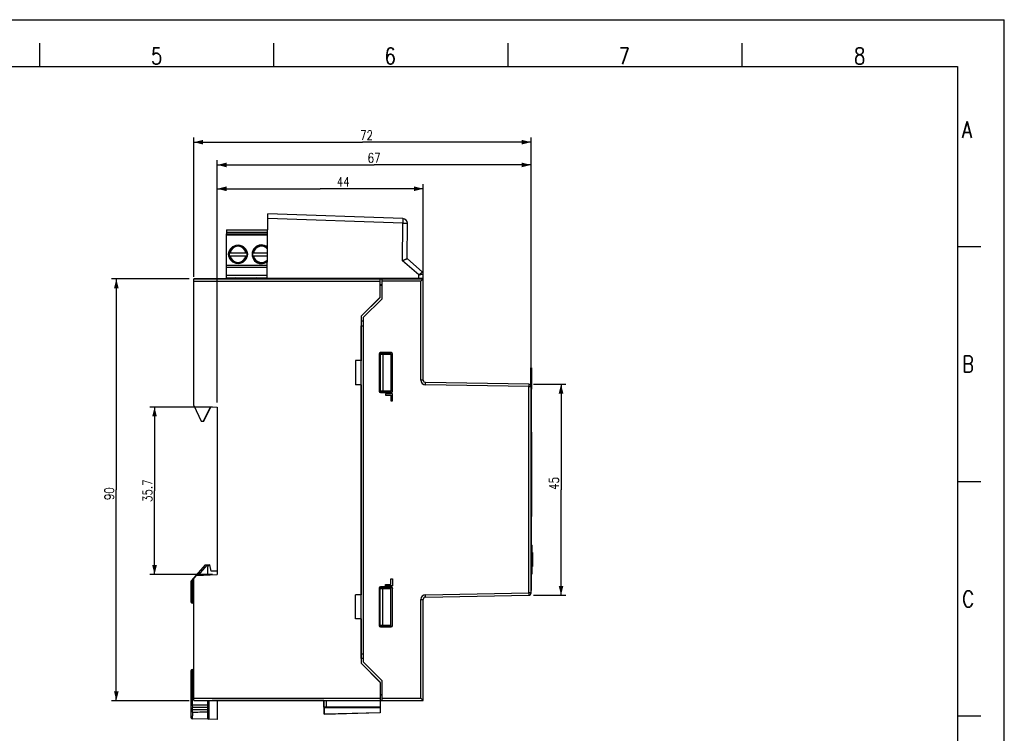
# Model space of a CAD drawing. Header units: millimetres. Extents: x 0 to 420, y 0 to 297.
# Tile 3 of 3: x 210 to 420, y 145 to 297. Entities that reach past the tile are written whole.
import ezdxf

# ---------------------------------------------------------------- set-up
doc = ezdxf.new("R2010")
doc.units = ezdxf.units.MM
doc.header["$LTSCALE"] = 23.1
doc.layers.get('0').update_dxf_attribs({"linetype": 'CONTINUOUS'})
doc.layers.add('DESMOLDEO', color=7, linetype='CONTINUOUS')
doc.layers.add('REDONDEOS', color=7, linetype='CONTINUOUS')
doc.styles.get("Standard").update_dxf_attribs({"font": 'SIMPLEX.SHX', "width": 0.8})
doc.dimstyles.new('DIMSTYLE_1', dxfattribs={"dimtxt": 2, "dimasz": 2, "dimexe": 1, "dimexo": 1, "dimgap": 0.5, "dimtad": 1, "dimdsep": 46, "dimtxsty": 'Standard', "dimblk": '_FILLED', "dimblk1": '_FILLED', "dimblk2": '_FILLED', "dimcen": 0.09, "dimazin": 2, "dimtp": 0.3, "dimtm": 0.3, "dimtfac": 1, "dimtofl": 0, "dimtmove": 0, "dimatfit": 3, "dimldrblk": '_FILLED', "dimfxl": 0, "dimtolj": 1, "dimarcsym": 0})
doc.dimstyles.new('DIMSTYLE_2', dxfattribs={"dimtxt": 2, "dimasz": 2, "dimexe": 1, "dimexo": 1, "dimgap": 0.5, "dimtad": 1, "dimdec": 0, "dimdsep": 46, "dimtxsty": 'Standard', "dimblk": '_FILLED', "dimblk1": '_FILLED', "dimblk2": '_FILLED', "dimcen": 0.09, "dimazin": 2, "dimtp": 0.3, "dimtm": 0.3, "dimtfac": 1, "dimtdec": 0, "dimtofl": 0, "dimtmove": 0, "dimatfit": 3, "dimldrblk": '_FILLED', "dimfxl": 0, "dimtolj": 1, "dimarcsym": 0})

# ---------------------------------------------------------------- blocks, each defined once
blk = doc.blocks.new('_FILLED')
at = {"color": 0, "linetype": 'ByBlock'}
blk.add_solid([(0, 0), (-1, 0.25), (-1, -0.25)], dxfattribs=at)
blk = doc.blocks.new('*D1')
at = {"color": 8}
for p, q in [((251.96, 215.33), (251.96, 261.92)), ((251.96, 260.92), (273.96, 260.92)), ((295.96, 260.92), (273.96, 260.92)), ((295.96, 242.68), (295.96, 261.92))]:
    blk.add_line(p, q, dxfattribs=at)
at = {"color": 8, "xscale": 2, "yscale": 2, "zscale": 2, "rotation": 180}
blk.add_blockref('_FILLED', (251.96, 260.92), dxfattribs=at)
at = {"color": 8, "xscale": 2, "yscale": 2, "zscale": 2}
blk.add_blockref('_FILLED', (295.96, 260.92), dxfattribs=at)
at = {"color": 8, "insert": (278.86, 263.42), "char_height": 2, "width": 3.2, "attachment_point": 2, "line_spacing_factor": 0.9}
blk.add_mtext('44', dxfattribs=at)
blk = doc.blocks.new('*D2')
at = {"color": 8}
for p, q in [((251.96, 215.33), (251.96, 267.01)), ((318.96, 219.69), (318.96, 267.01)), ((251.96, 266.01), (285.46, 266.01)), ((318.96, 266.01), (285.46, 266.01))]:
    blk.add_line(p, q, dxfattribs=at)
at = {"color": 8, "xscale": 2, "yscale": 2, "zscale": 2, "rotation": 180}
blk.add_blockref('_FILLED', (251.96, 266.01), dxfattribs=at)
at = {"color": 8, "xscale": 2, "yscale": 2, "zscale": 2}
blk.add_blockref('_FILLED', (318.96, 266.01), dxfattribs=at)
at = {"color": 8, "insert": (285.46, 268.51), "char_height": 2, "width": 3.2, "attachment_point": 2, "line_spacing_factor": 0.9}
blk.add_mtext('67', dxfattribs=at)
blk = doc.blocks.new('*D4')
at = {"color": 8}
for p, q in [((250.96, 214.33), (237.59, 214.33)), ((238.59, 214.33), (238.59, 196.48)), ((238.59, 178.63), (238.59, 196.48)), ((250.96, 178.63), (237.59, 178.63))]:
    blk.add_line(p, q, dxfattribs=at)
at = {"color": 8, "xscale": 2, "yscale": 2, "zscale": 2}
for p, rotation in [((238.59, 214.33), 90), ((238.59, 178.63), 270)]:
    blk.add_blockref('_FILLED', p, dxfattribs=dict(at, rotation=rotation))
at = {"color": 8, "insert": (236.09, 196.48), "char_height": 2, "width": 6.4, "attachment_point": 2, "rotation": 90, "line_spacing_factor": 0.9}
blk.add_mtext('35.7', dxfattribs=at)
blk = doc.blocks.new('*D5')
at = {"color": 8}
for p, q in [((319.47, 219.19), (326.37, 219.19)), ((325.37, 219.19), (325.37, 196.68)), ((325.37, 174.18), (325.37, 196.68)), ((319.47, 174.18), (326.37, 174.18))]:
    blk.add_line(p, q, dxfattribs=at)
at = {"color": 8, "xscale": 2, "yscale": 2, "zscale": 2}
for p, rotation in [((325.37, 219.19), 90), ((325.37, 174.18), 270)]:
    blk.add_blockref('_FILLED', p, dxfattribs=dict(at, rotation=rotation))
at = {"color": 8, "insert": (322.87, 198.03), "char_height": 2, "width": 3.2, "attachment_point": 2, "rotation": 90, "line_spacing_factor": 0.9}
blk.add_mtext('45', dxfattribs=at)
blk = doc.blocks.new('*D6')
at = {"color": 8}
for p, q in [((246.96, 242.12), (246.96, 271.86)), ((318.96, 219.69), (318.96, 271.86)), ((246.96, 270.86), (282.96, 270.86)), ((318.96, 270.86), (282.96, 270.86))]:
    blk.add_line(p, q, dxfattribs=at)
at = {"color": 8, "xscale": 2, "yscale": 2, "zscale": 2, "rotation": 180}
blk.add_blockref('_FILLED', (246.96, 270.86), dxfattribs=at)
at = {"color": 8, "xscale": 2, "yscale": 2, "zscale": 2}
blk.add_blockref('_FILLED', (318.96, 270.86), dxfattribs=at)
at = {"color": 8, "insert": (283.84, 273.36), "char_height": 2, "width": 3.2, "attachment_point": 2, "line_spacing_factor": 0.9}
blk.add_mtext('72', dxfattribs=at)
blk = doc.blocks.new('*D8')
at = {"color": 8}
for p, q in [((245.96, 241.68), (229.43, 241.68)), ((230.43, 241.68), (230.43, 196.68)), ((230.43, 151.68), (230.43, 196.68)), ((245.96, 151.68), (229.43, 151.68))]:
    blk.add_line(p, q, dxfattribs=at)
at = {"color": 8, "xscale": 2, "yscale": 2, "zscale": 2}
for p, rotation in [((230.43, 241.68), 90), ((230.43, 151.68), 270)]:
    blk.add_blockref('_FILLED', p, dxfattribs=dict(at, rotation=rotation))
at = {"color": 8, "insert": (227.93, 195.86), "char_height": 2, "width": 3.2, "attachment_point": 2, "rotation": 90, "line_spacing_factor": 0.9}
blk.add_mtext('90', dxfattribs=at)

msp = doc.modelspace()

# ---------------------------------------------------------------- linework, layer by layer
at = {"color": 7}
for p, q in [((0, 297), (420, 297)), ((420, 0), (420, 297)), ((214, 292), (214, 287)), ((264, 292), (264, 287)), ((314, 292), (314, 287)), ((364, 292), (364, 287)), ((25, 287), (410, 287)), ((410, 287), (410, 10)), ((262.66, 241.784), (262.78, 255.564)), ((291.581, 253.558), (262.771, 254.564)), ((291.599, 254.558), (262.78, 255.564)), ((291.512, 245.573), (291.581, 253.558)), ((291.581, 253.558), (292.564, 253.55)), ((292.498, 246.024), (292.564, 253.55)), ((253.911, 251.284), (253.911, 241.684)), ((253.911, 251.284), (262.743, 251.284)), ((262.74, 250.984), (253.911, 250.984)), ((253.961, 252.184), (253.961, 251.284)), ((253.961, 252.184), (262.751, 252.184)), ((253.961, 251.631), (262.746, 251.631)), ((254.569, 247.713), (255.632, 248.776)), ((255.634, 248.774), (254.572, 247.711)), ((258.251, 247.711), (257.188, 248.774)), ((257.19, 248.776), (258.253, 247.713)), ((259.569, 247.713), (260.632, 248.776)), ((260.634, 248.774), (259.572, 247.711)), ((262.716, 248.245), (262.188, 248.774)), ((262.19, 248.776), (262.716, 248.25)), ((414.966, 248.538), (409.983, 248.538)), ((254.518, 247.284), (258.304, 247.284)), ((254.518, 246.584), (258.304, 246.584)), ((255.632, 245.092), (254.569, 246.155)), ((254.572, 246.158), (255.634, 245.095)), ((257.188, 245.095), (258.251, 246.158)), ((258.253, 246.155), (257.19, 245.092)), ((259.518, 247.284), (262.708, 247.284)), ((259.518, 246.584), (262.702, 246.584)), ((260.632, 245.092), (259.569, 246.155)), ((259.572, 246.158), (260.634, 245.095)), ((295.798, 243.145), (292.498, 246.024)), ((253.911, 244.584), (262.684, 244.584)), ((262.68, 244.084), (253.911, 244.084)), ((262.188, 245.095), (262.693, 245.6)), ((262.693, 245.595), (262.19, 245.092)), ((294.985, 242.542), (291.512, 245.573)), ((253.911, 242.484), (262.666, 242.484)), ((253.911, 241.884), (262.661, 241.884)), ((295.961, 241.784), (262.66, 241.784)), ((268.911, 241.784), (268.911, 241.684)), ((269.372, 241.684), (269.372, 241.784)), ((273.451, 241.784), (273.451, 241.684)), ((274.372, 241.684), (274.372, 241.784)), ((274.761, 241.784), (274.761, 241.684)), ((274.779, 241.667), (274.779, 241.784)), ((275.287, 241.658), (275.287, 241.784)), ((286.761, 237.783), (286.761, 241.784)), ((287.906, 241.684), (288.071, 241.784)), ((290.96, 241.693), (290.961, 241.784)), ((294.461, 241.784), (294.46, 241.684)), ((294.979, 241.784), (294.985, 242.542)), ((295.96, 241.684), (295.97, 242.764)), ((246.961, 214.693), (246.961, 241.684)), ((274.761, 241.684), (246.961, 241.684)), ((286.761, 241.623), (246.961, 241.623)), ((286.761, 241.123), (246.961, 241.123)), ((274.761, 241.684), (274.779, 241.667)), ((275.287, 241.658), (274.779, 241.667)), ((286.761, 241.664), (275.287, 241.658)), ((286.749, 240.434), (287.161, 240.434)), ((286.761, 241.684), (295.961, 241.684)), ((286.761, 240.512), (287.161, 240.509)), ((286.761, 240.384), (287.161, 240.384)), ((286.961, 240.51), (286.961, 240.434)), ((287.161, 237.434), (287.161, 241.684)), ((295.461, 241.184), (287.161, 241.184)), ((291.314, 241.684), (290.96, 241.693)), ((295.961, 241.684), (295.461, 241.184)), ((295.461, 220.077), (295.461, 241.184)), ((295.733, 241.456), (295.714, 241.437)), ((295.844, 241.567), (295.83, 241.553)), ((295.939, 241.662), (295.934, 241.657)), ((295.961, 241.684), (295.961, 241.684)), ((295.961, 220.077), (295.961, 241.684)), ((282.691, 233.713), (286.761, 237.783)), ((282.714, 233.704), (286.761, 237.751)), ((283.161, 233.434), (287.161, 237.434)), ((282.691, 233.713), (282.691, 224.254)), ((282.691, 233.713), (282.714, 233.704)), ((282.714, 233.704), (282.714, 232.684)), ((283.161, 233.434), (283.161, 159.934)), ((282.712, 232.684), (282.712, 231.684)), ((283.161, 232.684), (282.712, 232.684)), ((282.712, 231.684), (283.161, 231.684)), ((282.714, 161.684), (282.714, 231.684)), ((286.551, 225.655), (286.551, 217.714)), ((286.551, 225.655), (286.561, 225.634)), ((286.561, 225.634), (286.561, 217.734)), ((286.708, 225.637), (286.708, 217.731)), ((286.728, 225.617), (286.708, 225.637)), ((286.708, 225.637), (289.032, 225.637)), ((286.728, 225.617), (286.728, 217.751)), ((287.307, 225.617), (286.728, 225.617)), ((286.851, 225.955), (286.861, 225.934)), ((289.092, 225.955), (286.851, 225.955)), ((289.061, 225.934), (286.861, 225.934)), ((289.032, 225.637), (287.307, 225.617)), ((287.307, 225.617), (287.307, 217.751)), ((289.032, 225.637), (289.032, 217.731)), ((289.092, 225.955), (289.061, 225.934)), ((289.392, 225.655), (289.361, 225.634)), ((289.361, 217.734), (289.361, 225.634)), ((289.392, 217.713), (289.392, 225.655)), ((281.461, 224.254), (281.461, 219.114)), ((282.691, 224.254), (281.461, 224.254)), ((282.691, 224.254), (282.714, 224.231)), ((318.941, 222.684), (319.061, 222.684)), ((318.941, 218.833), (318.941, 222.684)), ((318.941, 222.184), (319.061, 222.184)), ((319.011, 222.684), (319.011, 175.184)), ((319.061, 222.684), (319.061, 218.184)), ((282.691, 219.114), (281.461, 219.114)), ((282.691, 219.114), (282.714, 219.137)), ((282.691, 219.114), (282.691, 174.254)), ((295.961, 220.077), (295.461, 220.077)), ((296.444, 219.077), (296.452, 219.577)), ((318.461, 218.693), (296.444, 219.077)), ((318.47, 219.193), (296.452, 219.577)), ((318.47, 219.193), (318.461, 218.693)), ((318.461, 218.693), (318.961, 218.693)), ((318.461, 174.676), (318.461, 218.693)), ((318.961, 174.676), (318.961, 218.693)), ((286.551, 217.714), (286.561, 217.734)), ((286.728, 217.751), (286.708, 217.731)), ((286.708, 217.731), (289.032, 217.731)), ((287.307, 217.751), (286.728, 217.751)), ((286.851, 217.414), (286.861, 217.434)), ((286.851, 217.414), (289.092, 217.413)), ((286.861, 217.434), (289.061, 217.434)), ((289.032, 217.731), (287.307, 217.751)), ((287.861, 217.184), (287.861, 216.884)), ((289.361, 217.184), (287.861, 217.184)), ((287.861, 216.884), (289.061, 216.884)), ((289.092, 217.413), (289.061, 217.434)), ((289.061, 216.884), (289.061, 215.684)), ((289.392, 217.713), (289.361, 217.734)), ((289.361, 215.684), (289.361, 217.184)), ((318.961, 218.184), (319.061, 218.184)), ((246.961, 214.693), (248.527, 211.334)), ((249.065, 211.334), (250.499, 214.411)), ((249.139, 211.334), (250.573, 214.407)), ((250.499, 214.411), (251.961, 214.334)), ((289.061, 215.684), (289.361, 215.684)), ((251.961, 214.334), (251.961, 178.634)), ((248.527, 211.334), (249.139, 211.334)), ((319.011, 208.984), (319.051, 208.984)), ((319.011, 208.484), (319.051, 208.484)), ((319.051, 208.984), (319.051, 190.984)), ((415, 198.378), (410.016, 198.378)), ((319.011, 191.484), (319.051, 191.484)), ((319.011, 190.984), (319.051, 190.984)), ((319.141, 184.834), (319.141, 178.734)), ((319.141, 183.277), (319.241, 183.277)), ((319.141, 183.227), (319.241, 183.227)), ((319.241, 183.277), (319.241, 180.292)), ((319.141, 181.904), (319.241, 181.904)), ((319.141, 181.664), (319.241, 181.664)), ((319.141, 180.342), (319.241, 180.342)), ((319.141, 180.292), (319.241, 180.292)), ((247.56, 178.403), (246.961, 177.772)), ((246.961, 151.684), (246.961, 177.772)), ((247.56, 178.403), (251.961, 178.634)), ((289.061, 177.684), (289.361, 177.684)), ((289.061, 176.484), (289.061, 177.684)), ((289.361, 177.684), (289.361, 176.184)), ((286.551, 175.655), (286.561, 175.634)), ((286.551, 175.655), (286.551, 167.714)), ((286.561, 175.634), (286.561, 167.734)), ((286.708, 175.637), (289.032, 175.637)), ((286.728, 175.617), (286.708, 175.637)), ((286.708, 167.731), (286.708, 175.637)), ((287.307, 175.617), (286.728, 175.617)), ((286.728, 167.751), (286.728, 175.617)), ((289.092, 175.955), (286.851, 175.955)), ((286.851, 175.955), (286.861, 175.934)), ((289.061, 175.934), (286.861, 175.934)), ((289.032, 175.637), (287.307, 175.617)), ((287.307, 167.751), (287.307, 175.617)), ((287.861, 176.484), (289.061, 176.484)), ((287.861, 176.184), (287.861, 176.484)), ((289.361, 176.184), (287.861, 176.184)), ((289.032, 167.731), (289.032, 175.637)), ((289.092, 175.955), (289.061, 175.934)), ((289.392, 175.655), (289.361, 175.634)), ((289.361, 167.734), (289.361, 175.634)), ((289.392, 167.713), (289.392, 175.655)), ((296.444, 174.291), (318.461, 174.676)), ((318.961, 174.676), (318.461, 174.676)), ((318.461, 174.676), (318.47, 174.176)), ((318.961, 175.184), (319.011, 175.184)), ((282.691, 174.254), (281.461, 174.254)), ((281.461, 169.114), (281.461, 174.254)), ((282.691, 174.254), (282.714, 174.231)), ((295.461, 173.291), (295.961, 173.291)), ((295.461, 152.184), (295.461, 173.291)), ((295.961, 151.684), (295.961, 173.291)), ((296.452, 173.791), (296.444, 174.291)), ((296.452, 173.791), (318.47, 174.176)), ((282.691, 169.114), (281.461, 169.114)), ((282.691, 169.114), (282.714, 169.137)), ((282.691, 169.114), (282.691, 159.655)), ((286.551, 167.714), (286.561, 167.734)), ((286.728, 167.751), (286.708, 167.731)), ((286.708, 167.731), (289.032, 167.731)), ((287.307, 167.751), (286.728, 167.751)), ((286.851, 167.414), (286.861, 167.434)), ((286.851, 167.414), (289.092, 167.413)), ((286.861, 167.434), (289.061, 167.434)), ((289.032, 167.731), (287.307, 167.751)), ((289.092, 167.413), (289.061, 167.434)), ((289.392, 167.713), (289.361, 167.734)), ((282.712, 161.684), (283.161, 161.684)), ((282.712, 160.684), (282.712, 161.684)), ((283.161, 160.684), (282.712, 160.684)), ((282.714, 160.684), (282.714, 159.665)), ((287.161, 155.934), (283.161, 159.934)), ((282.691, 159.655), (282.714, 159.665)), ((282.691, 159.655), (286.761, 155.586)), ((282.714, 159.665), (286.761, 155.618)), ((286.761, 155.586), (286.761, 150.264)), ((287.161, 151.684), (287.161, 155.934)), ((246.961, 152.245), (286.761, 152.245)), ((246.961, 151.746), (286.761, 151.746)), ((246.961, 151.684), (274.763, 151.684)), ((274.763, 151.687), (250.918, 151.687)), ((250.918, 151.687), (250.918, 151.684)), ((274.766, 148.789), (274.763, 151.687)), ((274.779, 151.702), (275.287, 151.71)), ((274.779, 150.267), (274.779, 151.702)), ((275.287, 151.71), (286.761, 151.705)), ((275.287, 150.258), (275.287, 151.71)), ((286.761, 152.984), (287.161, 152.984)), ((286.761, 152.934), (287.161, 152.934)), ((287.161, 152.86), (286.761, 152.856)), ((286.761, 151.684), (295.961, 151.684)), ((286.961, 152.934), (286.961, 152.858)), ((287.161, 152.184), (295.461, 152.184)), ((295.961, 151.684), (295.461, 152.184)), ((295.961, 151.684), (295.961, 151.685)), ((249.861, 150.233), (246.661, 150.233)), ((246.661, 149.245), (246.661, 150.233)), ((249.861, 149.733), (246.661, 149.733)), ((275.287, 150.258), (274.779, 150.267)), ((274.8, 150.245), (274.779, 150.267)), ((274.8, 150.245), (286.761, 150.251)), ((274.8, 150.245), (274.8, 148.825)), ((286.761, 150.264), (275.287, 150.258)), ((286.761, 150.251), (286.761, 149.103)), ((286.761, 149.103), (274.766, 148.789)), ((274.8, 148.825), (274.766, 148.789)), ((274.8, 148.825), (286.761, 149.132)), ((415, 148.378), (410.016, 148.378))]:
    msp.add_line(p, q, dxfattribs=at)
for points in [[(295.511, 241.234), (295.486, 241.209), (295.461, 241.184)], [(295.511, 152.135), (295.486, 152.159), (295.461, 152.184)]]:
    msp.add_lwpolyline(points, dxfattribs=at)
msp.add_circle((256.411, 246.934), 2, dxfattribs=at)
for centre, radius, start, end in [((291.564, 253.558), 1, 359.5, 88), ((256.411, 246.934), 1.725, 11.70651, 168.29349), ((256.411, 246.934), 1.925, 60.9501, 119.0499), ((261.411, 246.934), 2, 49.16905, 309.82666), ((261.411, 246.934), 1.725, 40.87161, 168.29349), ((261.411, 246.934), 1.925, 60.9501, 119.0499), ((256.411, 246.934), 1.925, 151.00402, 208.99598), ((256.411, 246.934), 1.725, 191.70651, 348.29349), ((256.411, 246.934), 1.925, 331.00402, 28.99598), ((261.411, 246.934), 1.925, 151.00402, 208.99598), ((261.411, 246.934), 1.725, 191.70651, 318.09454), ((256.411, 246.934), 1.925, 240.95011, 299.04989), ((261.411, 246.934), 1.925, 240.95011, 299.04989), ((255.911, 240.384), 1.5, 60.07417, 90), ((260.411, 240.384), 1.5, 90, 119.9247), ((295.47, 242.768), 0.5, 359.5, 48.89871), ((296.461, 220.077), 1, 180, 269), ((296.461, 220.077), 0.5, 180, 269), ((318.461, 218.693), 0.5, 0, 89), ((318.941, 184.834), 0.2, 0, 69.50709), ((318.941, 178.734), 0.2, 290.49291, 360), ((318.461, 174.676), 0.5, 271, 360), ((296.461, 173.291), 1, 91, 180), ((296.461, 173.291), 0.5, 91, 180)]:
    msp.add_arc(centre, radius, start, end, dxfattribs=at)
for centre, major_axis, ratio, start_param, end_param in [((286.851, 225.655), (-0.134, 0.268), 0.9998097, -0.4634344, 1.1070573), ((286.861, 225.634), (-0.199, 0.225), 0.9996931, -0.7230613, 0.8474304), ((289.061, 225.634), (0.199, 0.225), 0.9996931, -0.8474304, 0.7230613), ((289.092, 225.655), (0.25, 0.166), 0.9995051, -0.5878034, 0.9826883), ((286.851, 217.714), (0.134, 0.268), 0.9998097, -4.24865, -2.6781583), ((286.861, 217.734), (0.199, 0.225), 0.9996931, -3.989023, -2.4185313), ((289.061, 217.734), (-0.199, 0.225), 0.9996931, -3.864654, -2.2941623), ((289.092, 217.714), (0.25, -0.166), 0.9995051, -0.9826883, 0.5878034), ((286.851, 175.655), (-0.134, 0.268), 0.9998097, -0.4634344, 1.1070573), ((286.861, 175.634), (-0.199, 0.225), 0.9996931, -0.7230613, 0.8474304), ((289.061, 175.634), (0.199, 0.225), 0.9996931, -0.8474304, 0.7230613), ((289.092, 175.655), (0.25, 0.166), 0.9995051, -0.5878034, 0.9826883), ((286.851, 167.714), (0.134, 0.268), 0.9998097, -4.24865, -2.6781583), ((286.861, 167.734), (0.199, 0.225), 0.9996931, -3.989023, -2.4185313), ((289.061, 167.734), (-0.199, 0.225), 0.9996931, -3.864654, -2.2941623), ((289.092, 167.714), (0.25, -0.166), 0.9995051, -0.9826883, 0.5878034)]:
    msp.add_ellipse(centre, major_axis=major_axis, ratio=ratio, start_param=start_param, end_param=end_param, dxfattribs=at)
for points, knots in [([(291.599, 254.558), (291.599, 254.558), (291.6, 254.555), (291.601, 254.55), (291.602, 254.535), (291.602, 254.512), (291.603, 254.478), (291.603, 254.437), (291.602, 254.386), (291.602, 254.328), (291.6, 254.236), (291.598, 254.106), (291.593, 253.936), (291.588, 253.751), (291.583, 253.623), (291.581, 253.558)], [0, 0, 0, 0, 0.0014812, 0.0052004, 0.0196929, 0.0435565, 0.0766409, 0.1186059, 0.1690267, 0.2274677, 0.2933584, 0.4447646, 0.6175169, 0.8051908, 1, 1, 1, 1]), ([(291.512, 245.573), (291.573, 245.601), (291.694, 245.656), (291.872, 245.735), (292.037, 245.81), (292.165, 245.869), (292.257, 245.911), (292.317, 245.938), (292.369, 245.962), (292.413, 245.983), (292.448, 245.999), (292.472, 246.01), (292.485, 246.017), (292.492, 246.02), (292.496, 246.022), (292.498, 246.023), (292.498, 246.024)], [0, 0, 0, 0, 0.1867006, 0.3678191, 0.5373084, 0.6894146, 0.7569958, 0.8178378, 0.8711343, 0.916094, 0.9519273, 0.978008, 0.9873051, 0.9940727, 0.9982927, 1, 1, 1, 1]), ([(295.798, 243.145), (295.799, 243.145), (295.797, 243.143), (295.795, 243.141), (295.79, 243.137), (295.78, 243.128), (295.762, 243.115), (295.735, 243.094), (295.701, 243.068), (295.66, 243.037), (295.612, 243.002), (295.537, 242.946), (295.431, 242.868), (295.292, 242.766), (295.142, 242.656), (295.038, 242.58), (294.985, 242.542)], [0, 0, 0, 0, 0.0012301, 0.004858, 0.0109231, 0.0194139, 0.0436016, 0.0771593, 0.1196737, 0.1707039, 0.2296795, 0.2959702, 0.4477411, 0.6199752, 0.8064002, 1, 1, 1, 1]), ([(294.985, 242.542), (295.049, 242.557), (295.173, 242.584), (295.355, 242.624), (295.522, 242.662), (295.65, 242.69), (295.741, 242.711), (295.799, 242.724), (295.849, 242.735), (295.89, 242.745), (295.923, 242.752), (295.945, 242.757), (295.958, 242.761), (295.964, 242.762), (295.967, 242.763), (295.97, 242.763), (295.97, 242.764)], [0, 0, 0, 0, 0.1934097, 0.3795956, 0.5516044, 0.7032197, 0.7694773, 0.8284574, 0.8795336, 0.9221387, 0.9558323, 0.9802, 0.9887954, 0.9949716, 0.9987103, 1, 1, 1, 1]), ([(246.656, 150.686), (246.656, 150.61), (246.655, 150.459), (246.659, 150.308), (246.659, 150.233)], [0, 0, 0, 0, 0.5015289, 1, 1, 1, 1]), ([(246.659, 149.245), (246.659, 149.139), (246.658, 148.937), (246.657, 148.691), (246.657, 148.51), (246.656, 148.388), (246.656, 148.276), (246.656, 148.175), (246.656, 148.085), (246.656, 148.006), (246.656, 147.938), (246.656, 147.889), (246.656, 147.856), (246.656, 147.836), (246.656, 147.819), (246.656, 147.805), (246.656, 147.795), (246.656, 147.789), (246.656, 147.786), (246.656, 147.783), (246.656, 147.781), (246.656, 147.78), (246.656, 147.779), (246.656, 147.779)], [0, 0, 0, 0, 0.2164869, 0.4134424, 0.5033186, 0.586779, 0.6633139, 0.7325204, 0.7941909, 0.8481386, 0.8941767, 0.9321183, 0.9479945, 0.9617764, 0.9734449, 0.9829954, 0.9904271, 0.9933481, 0.995739, 0.9975998, 0.9989303, 0.9997304, 1, 1, 1, 1])]:
    msp.add_open_spline(points, degree=3, knots=knots, dxfattribs=at)
msp.add_open_spline([(246.661, 149.245), (247.728, 149.259), (248.795, 149.272), (249.861, 149.285)], degree=3, dxfattribs=at)
at = {"layer": 'DESMOLDEO', "color": 7}
for p, q in [((250.414, 180.686), (249.861, 180.222)), ((249.861, 180.222), (249.861, 178.524)), ((250.661, 179.286), (250.414, 180.686)), ((251.961, 179.286), (250.661, 179.286)), ((246.961, 172.495), (246.656, 172.501)), ((246.656, 158.315), (246.961, 158.321)), ((251.961, 151.684), (251.961, 147.686)), ((250.156, 147.718), (246.656, 147.779))]:
    msp.add_line(p, q, dxfattribs=at)
at = {"layer": 'REDONDEOS', "color": 7}
for p, q in [((249.414, 180.686), (246.435, 177.279)), ((249.808, 180.686), (247.824, 178.417)), ((249.414, 180.686), (250.414, 180.686)), ((246.361, 177.081), (246.361, 172.801)), ((246.656, 177.081), (246.361, 177.081)), ((246.961, 177.43), (246.656, 177.081)), ((246.656, 177.081), (246.656, 172.501)), ((246.961, 175.408), (246.361, 175.408)), ((246.361, 158.015), (246.361, 148.079)), ((246.656, 158.315), (246.656, 150.686)), ((246.361, 155.408), (246.961, 155.408)), ((249.861, 151.684), (249.861, 148.031)), ((250.156, 151.684), (250.156, 147.718)), ((249.861, 150.686), (246.361, 150.686)), ((251.961, 147.686), (250.156, 147.718))]:
    msp.add_line(p, q, dxfattribs=at)
for centre, start, end in [((246.661, 177.081), 138.83944, 180), ((246.661, 172.8), 180, 269), ((246.661, 158.015), 91, 180), ((246.661, 148.079), 180, 269), ((250.161, 148.018), 203.82156, 269)]:
    msp.add_arc(centre, 0.3, start, end, dxfattribs=at)
for points, knots in [([(246.435, 177.279), (246.435, 177.279), (246.436, 177.278), (246.436, 177.277), (246.438, 177.276), (246.439, 177.274), (246.442, 177.272), (246.446, 177.268), (246.452, 177.262), (246.461, 177.254), (246.472, 177.244), (246.485, 177.232), (246.505, 177.214), (246.534, 177.189), (246.572, 177.155), (246.613, 177.119), (246.641, 177.094), (246.656, 177.081)], [0, 0, 0, 0, 0.0013469, 0.0050423, 0.0111166, 0.0195476, 0.0303065, 0.043363, 0.0762435, 0.1179375, 0.1681713, 0.2264587, 0.2921841, 0.4434779, 0.6169251, 0.8052908, 1, 1, 1, 1]), ([(249.861, 148.026), (249.861, 148.014), (249.863, 147.97), (249.874, 147.926), (249.887, 147.897)], [0, 0, 0, 0, 0.2689437, 1, 1, 1, 1])]:
    msp.add_open_spline(points, degree=3, knots=knots, dxfattribs=at)

# ---------------------------------------------------------------- texts
at = {"color": 8, "char_height": 3.5, "width": 2.8, "attachment_point": 1, "line_spacing_factor": 0.9}
for s, insert in [('5', (237.837, 291)), ('6', (287.686, 291)), ('7', (337.671, 291)), ('8', (387.924, 291)), ('A', (410.983, 275.292)), ('B', (411, 225.254)), ('C', (411.016, 175.132))]:
    msp.add_mtext(s, dxfattribs=dict(at, insert=insert))

# ---------------------------------------------------------------- dimensions: what is measured, and where the dimension line sits
at = {"color": 8}
for base, p1, p2, picture, middle in [((318.961, 270.86), (246.961, 241.123), (318.961, 218.693), '*D6', (283.841, 270.86)), ((295.961, 260.918), (251.961, 214.334), (295.961, 241.684), '*D1', (278.907, 260.918))]:
    dim = msp.add_linear_dim(base=base, p1=p1, p2=p2, dimstyle='DIMSTYLE_1', dxfattribs=at)
    dim.commit()
    dim.dimension.update_dxf_attribs({"geometry": picture, "text_midpoint": middle, "dimtype": 160})
for base, p1, p2, angle, dimstyle, picture, middle in [((251.961, 266.006), (318.961, 218.693), (251.961, 214.334), 180, 'DIMSTYLE_1', '*D2', (285.461, 266.006)), ((230.425, 151.684), (246.961, 241.684), (246.961, 151.684), 270, 'DIMSTYLE_1', '*D8', (230.425, 195.86)), ((325.369, 174.176), (318.47, 219.193), (318.47, 174.176), 270, 'DIMSTYLE_2', '*D5', (325.369, 198.079)), ((238.592, 178.634), (251.961, 214.334), (251.961, 178.634), 270, 'DIMSTYLE_1', '*D4', (238.592, 196.484))]:
    dim = msp.add_linear_dim(base=base, p1=p1, p2=p2, angle=angle, dimstyle=dimstyle, dxfattribs=at)
    dim.commit()
    dim.dimension.update_dxf_attribs({"geometry": picture, "text_midpoint": middle, "dimtype": 160})

doc.saveas('drawing.dxf')
